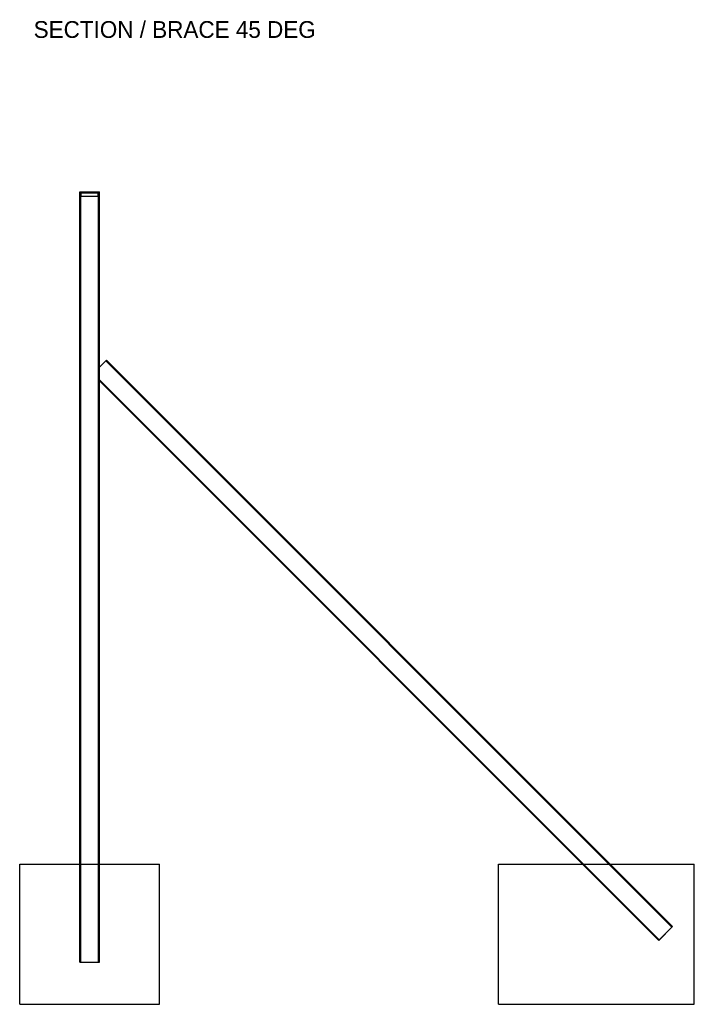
# Model space of a CAD drawing. Header units: millimetres. Extents: x -519 to 9422, y -1533 to 3199.
# Tile 3 of 4: x 5250 to 7660, y -500 to 3015. Entities that reach past the tile are written whole.
import ezdxf

# ---------------------------------------------------------------- set-up
doc = ezdxf.new("R2010")
doc.units = ezdxf.units.MM
doc.layers.add('TI-OUTLINE', color=7, linetype='Continuous')
doc.layers.add('TI-TEXT', color=7, linetype='Continuous')

msp = doc.modelspace()

# ---------------------------------------------------------------- linework, layer by layer
at = {"layer": 'TI-OUTLINE'}
for points in [[(5465, 2397), (5465, 2400)], [(5465, 2400), (5535, 2400)], [(5465, 2397), (5465, 2400)], [(5465, 2400), (5465, 2400)], [(5465, 2400), (5535, 2400)], [(5465, -350), (5465, 2397)], [(5465, 2397), (5535, 2397)], [(5465, -350), (5465, 2397)], [(5465, 2397), (5465, 2397)], [(5465, 2397), (5535, 2397)], [(5465, 2397), (5535, 2397)], [(5465, 2397), (5465, 2397)], [(5465, 2397), (5535, 2397)], [(5468, 2397), (5468, 2397)], [(5468, 2397), (5532, 2397)], [(5468, 2397), (5532, 2397)], [(5468, -350), (5468, 2397)], [(5468, -350), (5468, 2397)], [(5468, 2397), (5468, 2397)], [(5468, 2397), (5532, 2397)], [(5468, 2397), (5532, 2397)], [(5468, 2385), (5468, 2397)], [(5468, 2385), (5468, 2397)], [(5470, 2385), (5470, 2397)], [(5470, 2397), (5470, 2397)], [(5470, 2385), (5470, 2397)], [(5470, 2397), (5530, 2397)], [(5470, 2397), (5530, 2397)], [(5530, 2385), (5530, 2397)], [(5530, 2397), (5530, 2397)], [(5530, 2385), (5530, 2397)], [(5532, 2397), (5532, 2397)], [(5532, -350), (5532, 2397)], [(5532, -350), (5532, 2397)], [(5532, 2397), (5532, 2397)], [(5532, 2385), (5532, 2397)], [(5532, 2385), (5532, 2397)], [(5535, 2397), (5535, 2400)], [(5535, 2400), (5535, 2400)], [(5535, 2397), (5535, 2400)], [(5535, -350), (5535, 2397)], [(5535, 2397), (5535, 2397)], [(5535, -350), (5535, 2397)], [(5535, 2397), (5535, 2397)], [(5468, 2385), (5468, 2385)], [(5468, 2385), (5532, 2385)], [(5468, 2385), (5532, 2385)], [(5470, 2385), (5470, 2385)], [(5470, 2385), (5530, 2385)], [(5470, 2385), (5530, 2385)], [(5530, 2385), (5530, 2385)], [(5532, 2385), (5532, 2385)], [(5559.749, 1799.749), (5535, 1775)], [(5559.749, 1799.749), (5535, 1775)], [(5557.627, 1797.627), (5535, 1775)], [(5557.627, 1797.627), (5535, 1775)], [(5557.627, 1797.627), (5557.627, 1797.627)], [(5557.627, 1797.627), (7580.115, -224.86)], [(5557.627, 1797.627), (7580.115, -224.86)], [(5559.749, 1799.749), (7582.236, -222.739)], [(5559.749, 1799.749), (5559.749, 1799.749)], [(5559.749, 1799.749), (7582.236, -222.739)], [(5535, 1725.503), (5535, 1775)], [(5535, 1725.503), (5535, 1775)], [(5535, 1775), (5535, 1775)], [(5535, 1729.745), (5535, 1775)], [(5535, 1729.745), (5535, 1775)], [(5535, 1775), (5535, 1775)], [(5535, 1729.745), (5535, 1729.745)], [(5535, 1729.745), (7534.86, -270.115)], [(5535, 1729.745), (7534.86, -270.115)], [(5535, 1725.503), (7532.739, -272.236)], [(5535, 1725.503), (7532.739, -272.236)], [(5535, 1725.503), (5535, 1725.503)], [(5250, -500), (5250, 0)], [(5250, 0), (5750, 0)], [(5250, -500), (5250, 0)], [(5250, 0), (5750, 0)], [(5250, 0), (5250, 0)], [(5750, -500), (5750, 0)], [(5750, -500), (5750, 0)], [(5750, 0), (5750, 0)], [(6960, -500), (6960, 0)], [(6960, 0), (7660, 0)], [(6960, -500), (6960, 0)], [(6960, 0), (7660, 0)], [(6960, 0), (6960, 0)], [(7660, -500), (7660, 0)], [(7660, -500), (7660, 0)], [(7660, 0), (7660, 0)], [(7582.236, -222.739), (7532.739, -272.236)], [(7582.236, -222.739), (7532.739, -272.236)], [(7580.115, -224.86), (7534.86, -270.115)], [(7580.115, -224.86), (7534.86, -270.115)], [(7580.115, -224.86), (7580.115, -224.86)], [(7582.236, -222.739), (7582.236, -222.739)], [(7532.739, -272.236), (7532.739, -272.236)], [(7534.86, -270.115), (7534.86, -270.115)], [(5465, -350), (5535, -350)], [(5465, -350), (5465, -350)], [(5465, -350), (5535, -350)], [(5468, -350), (5468, -350)], [(5468, -350), (5532, -350)], [(5468, -350), (5532, -350)], [(5532, -350), (5532, -350)], [(5535, -350), (5535, -350)], [(5250, -500), (5750, -500)], [(5250, -500), (5750, -500)], [(5250, -500), (5250, -500)], [(5750, -500), (5750, -500)], [(6960, -500), (7660, -500)], [(6960, -500), (7660, -500)], [(6960, -500), (6960, -500)], [(7660, -500), (7660, -500)]]:
    msp.add_lwpolyline(points, dxfattribs=at)

# ---------------------------------------------------------------- texts
at = {"layer": 'TI-TEXT'}
msp.add_text('SECTION / BRACE 45 DEG', height=60, dxfattribs=at).set_placement((5300, 2950))

doc.saveas('drawing.dxf')
